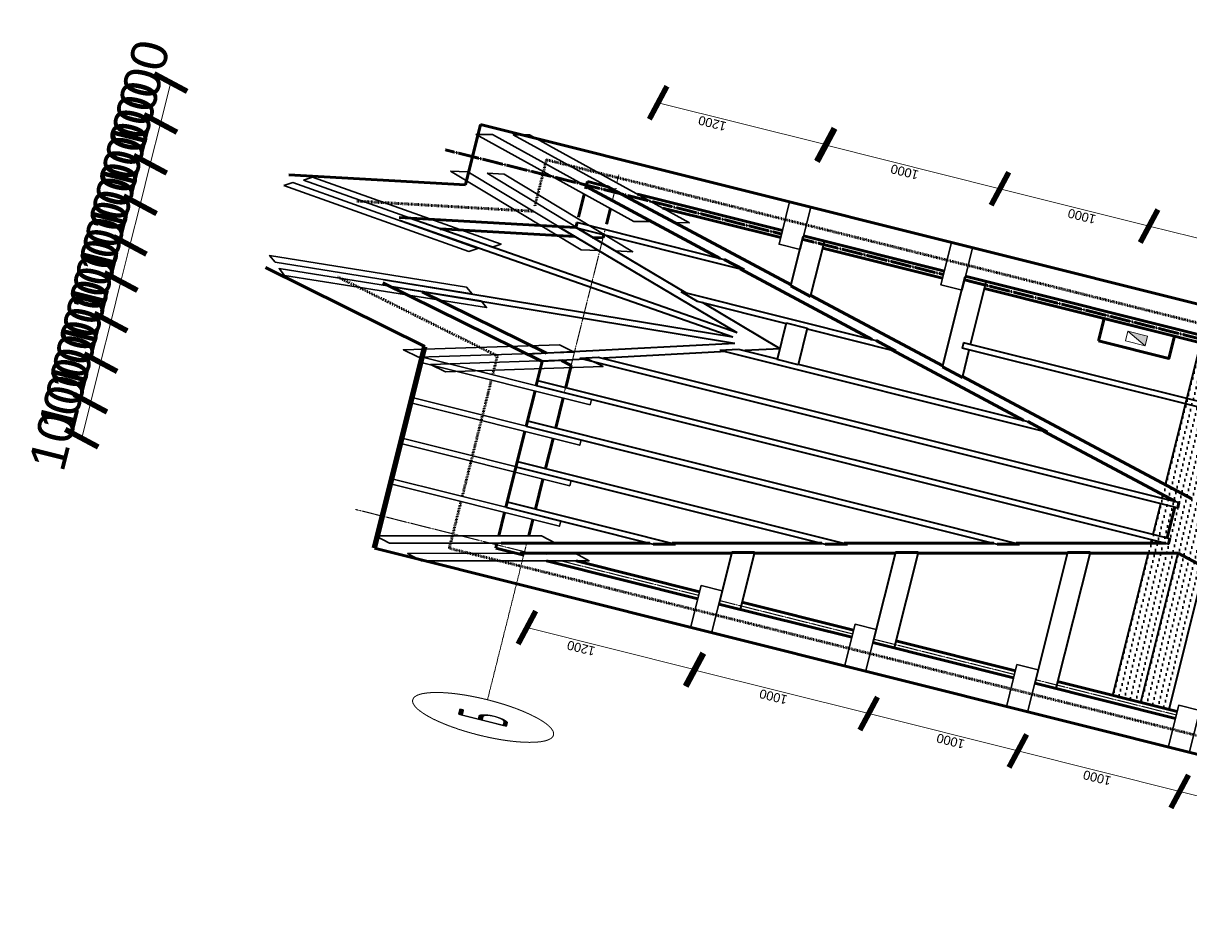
# Model space of a CAD drawing. Header units: millimetres. Extents: x -2096172177 to 2055029645, y -728784453 to 1899906214.
# Tile 36 of 109: x -1952799430 to -1932636664, y 1667554268 to 1683189801. Entities that reach past the tile are written whole.
import ezdxf
from ezdxf.enums import TextEntityAlignment as Align

# ---------------------------------------------------------------- set-up
doc = ezdxf.new("R2010")
doc.units = ezdxf.units.MM
doc.linetypes.add('ACAD_ISO03W100', pattern=[30, 12, -18])
doc.linetypes.add('DASHDOT_axis', pattern=[24, 20, -1.5, 1, -1.5])
for name, color, linetype, lineweight in [('Вентканалы', 214, 'Continuous', 18), ('жббалки', 14, 'Continuous', 35), ('Кобылки', 4, 'Continuous', 30), ('Крыша', 30, 'Continuous', 50), ('мауэрлат', 40, 'Continuous', 18), ('Накостные строп ноги', 10, 'Continuous', 50), ('Наружные стены', 1, 'Continuous', 50), ('Размеры', 40, 'Continuous', 18), ('стропила', 5, 'Continuous', 35), ('Толщины привязок', 130, 'Continuous', 18)]:
    doc.layers.add(name, color=color, linetype=linetype, lineweight=lineweight)
doc.styles.add('GOST-2.304_Type-B', font='GOST Common.ttf')
doc.styles.add('стиль для стен', font='arial.ttf')
doc.dimstyles.new('Для размеров СТЕН', dxfattribs={"dimtxt": 2.5, "dimasz": 2.5, "dimexe": 1.25, "dimexo": 0.625, "dimtad": 1, "dimtxsty": 'стиль для стен', "dimblk": 'ARCHTICK', "dimcen": 2.5, "dimadec": 0, "dimazin": 0, "dimtfac": 1, "dimtmove": 0, "dimatfit": 3, "dimfxl": 1, "dimarcsym": 0})

# ---------------------------------------------------------------- blocks, each defined once
blk = doc.blocks.new('_ArchTick')
at = {"color": 0, "linetype": 'ByBlock', "const_width": 0.15}
blk.add_lwpolyline([(-0.5, -0.5), (0.5, 0.5)], dxfattribs=at)
blk = doc.blocks.new('*D663')
at = {"layer": 'Defpoints', "color": 0, "transparency": 16777216}
for p in [(1831701.3, 913619.1), (1829592.8, 912430.7), (1831701, 912430.7)]:
    blk.add_point(p, dxfattribs=at)
at = {"layer": 'Размеры', "color": 0, "lineweight": -2, "transparency": 16777216}
blk.add_line((1829592.8, 913619.1), (1829592.8, 912430.7), dxfattribs=at)
at = {"layer": 'Размеры', "color": 0, "lineweight": -2, "transparency": 16777216, "xscale": 250, "yscale": 250, "zscale": 250}
for p, rotation in [((1829592.8, 913619.1), 90), ((1829592.8, 912430.7), 270)]:
    blk.add_blockref('_ArchTick', p, dxfattribs=dict(at, rotation=rotation))
at = {"layer": 'Размеры', "color": 0, "transparency": 16777216, "insert": (1829405.3, 913222.5), "char_height": 250, "attachment_point": 5, "rotation": 90, "style": 'стиль для стен'}
blk.add_mtext('1200', dxfattribs=at)
blk = doc.blocks.new('*D665')
at = {"layer": 'Defpoints', "color": 0, "transparency": 16777216}
for p in [(1829592.8, 911190.2), (1829582.1, 910130.7), (1831502.7, 910130.7)]:
    blk.add_point(p, dxfattribs=at)
at = {"layer": 'Размеры', "color": 0, "lineweight": -2, "transparency": 16777216}
blk.add_line((1829582.1, 911190.2), (1829582.1, 910130.7), dxfattribs=at)
at = {"layer": 'Размеры', "color": 0, "lineweight": -2, "transparency": 16777216, "xscale": 250, "yscale": 250, "zscale": 250}
for p, rotation in [((1829582.1, 911190.2), 90), ((1829582.1, 910130.7), 270)]:
    blk.add_blockref('_ArchTick', p, dxfattribs=dict(at, rotation=rotation))
at = {"layer": 'Размеры', "color": 0, "transparency": 16777216, "insert": (1829394.6, 910596.8), "char_height": 250, "attachment_point": 5, "rotation": 90, "style": 'стиль для стен'}
blk.add_mtext('1000', dxfattribs=at)
blk = doc.blocks.new('*D667')
at = {"layer": 'Defpoints', "color": 0, "transparency": 16777216}
for p in [(1831502.7, 910130.7), (1829582.1, 908980.7), (1831502.7, 908980.7)]:
    blk.add_point(p, dxfattribs=at)
at = {"layer": 'Размеры', "color": 0, "lineweight": -2, "transparency": 16777216}
blk.add_line((1829582.1, 910130.7), (1829582.1, 908980.7), dxfattribs=at)
at = {"layer": 'Размеры', "color": 0, "lineweight": -2, "transparency": 16777216, "xscale": 250, "yscale": 250, "zscale": 250}
for p, rotation in [((1829582.1, 910130.7), 90), ((1829582.1, 908980.7), 270)]:
    blk.add_blockref('_ArchTick', p, dxfattribs=dict(at, rotation=rotation))
at = {"layer": 'Размеры', "color": 0, "transparency": 16777216, "insert": (1829394.6, 909555.7), "char_height": 250, "attachment_point": 5, "rotation": 90, "style": 'стиль для стен'}
blk.add_mtext('1000', dxfattribs=at)
blk = doc.blocks.new('*D669')
at = {"layer": 'Defpoints', "color": 0, "transparency": 16777216}
for p in [(1831502.7, 908980.7), (1829582.1, 907830.7), (1831502.7, 907830.7)]:
    blk.add_point(p, dxfattribs=at)
at = {"layer": 'Размеры', "color": 0, "lineweight": -2, "transparency": 16777216}
blk.add_line((1829582.1, 908980.7), (1829582.1, 907830.7), dxfattribs=at)
at = {"layer": 'Размеры', "color": 0, "lineweight": -2, "transparency": 16777216, "xscale": 250, "yscale": 250, "zscale": 250}
for p, rotation in [((1829582.1, 908980.7), 90), ((1829582.1, 907830.7), 270)]:
    blk.add_blockref('_ArchTick', p, dxfattribs=dict(at, rotation=rotation))
at = {"layer": 'Размеры', "color": 0, "transparency": 16777216, "insert": (1829394.6, 908405.7), "char_height": 250, "attachment_point": 5, "rotation": 90, "style": 'стиль для стен'}
blk.add_mtext('1000', dxfattribs=at)
blk = doc.blocks.new('*D675')
at = {"layer": 'Defpoints', "color": 0, "transparency": 16777216}
for p in [(1829587.4, 912425.3), (1829582.1, 911190.2), (1829592.8, 911190.2)]:
    blk.add_point(p, dxfattribs=at)
at = {"layer": 'Размеры', "color": 0, "lineweight": -2, "transparency": 16777216}
blk.add_line((1829582.1, 912425.3), (1829582.1, 911190.2), dxfattribs=at)
at = {"layer": 'Размеры', "color": 0, "lineweight": -2, "transparency": 16777216, "xscale": 250, "yscale": 250, "zscale": 250}
for p, rotation in [((1829582.1, 912425.3), 90), ((1829582.1, 911190.2), 270)]:
    blk.add_blockref('_ArchTick', p, dxfattribs=dict(at, rotation=rotation))
at = {"layer": 'Размеры', "color": 0, "transparency": 16777216, "insert": (1829394.6, 911855.7), "char_height": 250, "attachment_point": 5, "rotation": 90, "style": 'стиль для стен'}
blk.add_mtext('1000', dxfattribs=at)
blk = doc.blocks.new('*D677')
at = {"layer": 'Defpoints', "color": 0, "transparency": 16777216}
for p in [(1832664.7, 916911.8), (1831672, 913931.3), (1832664.7, 913960.6)]:
    blk.add_point(p, dxfattribs=at)
at = {"layer": 'Размеры', "color": 0, "lineweight": -2, "transparency": 16777216}
blk.add_line((1831672, 916911.8), (1832664.7, 916911.8), dxfattribs=at)
at = {"layer": 'Размеры', "color": 0, "lineweight": -2, "transparency": 16777216, "xscale": 250, "yscale": 250, "zscale": 250, "rotation": 180}
blk.add_blockref('_ArchTick', (1831672, 916911.8), dxfattribs=at)
at = {"layer": 'Размеры', "color": 0, "lineweight": -2, "transparency": 16777216, "xscale": 250, "yscale": 250, "zscale": 250}
blk.add_blockref('_ArchTick', (1832664.7, 916911.8), dxfattribs=at)
at = {"layer": 'Размеры', "color": 0, "transparency": 16777216, "insert": (1832168.3, 917099.3), "char_height": 250, "attachment_point": 5, "style": 'стиль для стен'}
blk.add_mtext('1000', dxfattribs=at)
blk = doc.blocks.new('*D679')
at = {"layer": 'Defpoints', "color": 0, "transparency": 16777216}
for p in [(1832664.7, 916911.8), (1833814.7, 916911.8), (1833814.7, 913960.6)]:
    blk.add_point(p, dxfattribs=at)
at = {"layer": 'Размеры', "color": 0, "lineweight": -2, "transparency": 16777216}
blk.add_line((1832664.7, 916911.8), (1833814.7, 916911.8), dxfattribs=at)
at = {"layer": 'Размеры', "color": 0, "lineweight": -2, "transparency": 16777216, "xscale": 250, "yscale": 250, "zscale": 250, "rotation": 180}
blk.add_blockref('_ArchTick', (1832664.7, 916911.8), dxfattribs=at)
at = {"layer": 'Размеры', "color": 0, "lineweight": -2, "transparency": 16777216, "xscale": 250, "yscale": 250, "zscale": 250}
blk.add_blockref('_ArchTick', (1833814.7, 916911.8), dxfattribs=at)
at = {"layer": 'Размеры', "color": 0, "transparency": 16777216, "insert": (1833239.7, 917099.3), "char_height": 250, "attachment_point": 5, "style": 'стиль для стен'}
blk.add_mtext('1000', dxfattribs=at)
blk = doc.blocks.new('*D681')
at = {"layer": 'Defpoints', "color": 0, "transparency": 16777216}
for p in [(1834964.7, 916911.8), (1833814.7, 913960.6), (1834964.7, 913960.6)]:
    blk.add_point(p, dxfattribs=at)
at = {"layer": 'Размеры', "color": 0, "lineweight": -2, "transparency": 16777216}
blk.add_line((1833814.7, 916911.8), (1834964.7, 916911.8), dxfattribs=at)
at = {"layer": 'Размеры', "color": 0, "lineweight": -2, "transparency": 16777216, "xscale": 250, "yscale": 250, "zscale": 250, "rotation": 180}
blk.add_blockref('_ArchTick', (1833814.7, 916911.8), dxfattribs=at)
at = {"layer": 'Размеры', "color": 0, "lineweight": -2, "transparency": 16777216, "xscale": 250, "yscale": 250, "zscale": 250}
blk.add_blockref('_ArchTick', (1834964.7, 916911.8), dxfattribs=at)
at = {"layer": 'Размеры', "color": 0, "transparency": 16777216, "insert": (1834389.7, 917099.3), "char_height": 250, "attachment_point": 5, "style": 'стиль для стен'}
blk.add_mtext('1000', dxfattribs=at)
blk = doc.blocks.new('*D683')
at = {"layer": 'Defpoints', "color": 0, "transparency": 16777216}
for p in [(1836114.7, 916911.8), (1834964.7, 913960.6), (1836114.7, 913960.6)]:
    blk.add_point(p, dxfattribs=at)
at = {"layer": 'Размеры', "color": 0, "lineweight": -2, "transparency": 16777216}
blk.add_line((1834964.7, 916911.8), (1836114.7, 916911.8), dxfattribs=at)
at = {"layer": 'Размеры', "color": 0, "lineweight": -2, "transparency": 16777216, "xscale": 250, "yscale": 250, "zscale": 250, "rotation": 180}
blk.add_blockref('_ArchTick', (1834964.7, 916911.8), dxfattribs=at)
at = {"layer": 'Размеры', "color": 0, "lineweight": -2, "transparency": 16777216, "xscale": 250, "yscale": 250, "zscale": 250}
blk.add_blockref('_ArchTick', (1836114.7, 916911.8), dxfattribs=at)
at = {"layer": 'Размеры', "color": 0, "transparency": 16777216, "insert": (1835539.7, 917099.3), "char_height": 250, "attachment_point": 5, "style": 'стиль для стен'}
blk.add_mtext('1000', dxfattribs=at)
blk = doc.blocks.new('*D685')
at = {"layer": 'Defpoints', "color": 0, "transparency": 16777216}
for p in [(1837142.7, 916911.8), (1836114.7, 913960.6), (1837142.7, 913678.7)]:
    blk.add_point(p, dxfattribs=at)
at = {"layer": 'Размеры', "color": 0, "lineweight": -2, "transparency": 16777216}
blk.add_line((1836114.7, 916911.8), (1837142.7, 916911.8), dxfattribs=at)
at = {"layer": 'Размеры', "color": 0, "lineweight": -2, "transparency": 16777216, "xscale": 250, "yscale": 250, "zscale": 250, "rotation": 180}
blk.add_blockref('_ArchTick', (1836114.7, 916911.8), dxfattribs=at)
at = {"layer": 'Размеры', "color": 0, "lineweight": -2, "transparency": 16777216, "xscale": 250, "yscale": 250, "zscale": 250}
blk.add_blockref('_ArchTick', (1837142.7, 916911.8), dxfattribs=at)
at = {"layer": 'Размеры', "color": 0, "transparency": 16777216, "insert": (1836628.7, 917099.3), "char_height": 250, "attachment_point": 5, "style": 'стиль для стен'}
blk.add_mtext('1000', dxfattribs=at)
blk = doc.blocks.new('*D687')
at = {"layer": 'Defpoints', "color": 0, "transparency": 16777216}
for p in [(1838292.7, 916911.8), (1837142.7, 913678.7), (1838292.7, 912746.6)]:
    blk.add_point(p, dxfattribs=at)
at = {"layer": 'Размеры', "color": 0, "lineweight": -2, "transparency": 16777216}
blk.add_line((1837142.7, 916911.8), (1838292.7, 916911.8), dxfattribs=at)
at = {"layer": 'Размеры', "color": 0, "lineweight": -2, "transparency": 16777216, "xscale": 250, "yscale": 250, "zscale": 250, "rotation": 180}
blk.add_blockref('_ArchTick', (1837142.7, 916911.8), dxfattribs=at)
at = {"layer": 'Размеры', "color": 0, "lineweight": -2, "transparency": 16777216, "xscale": 250, "yscale": 250, "zscale": 250}
blk.add_blockref('_ArchTick', (1838292.7, 916911.8), dxfattribs=at)
at = {"layer": 'Размеры', "color": 0, "transparency": 16777216, "insert": (1837717.7, 917099.3), "char_height": 250, "attachment_point": 5, "style": 'стиль для стен'}
blk.add_mtext('1000', dxfattribs=at)
blk = doc.blocks.new('*D689')
at = {"layer": 'Defpoints', "color": 0, "transparency": 16777216}
for p in [(1839442.7, 916911.8), (1839442.7, 912989.6), (1838292.7, 912746.6)]:
    blk.add_point(p, dxfattribs=at)
at = {"layer": 'Размеры', "color": 0, "lineweight": -2, "transparency": 16777216}
blk.add_line((1838292.7, 916911.8), (1839442.7, 916911.8), dxfattribs=at)
at = {"layer": 'Размеры', "color": 0, "lineweight": -2, "transparency": 16777216, "xscale": 250, "yscale": 250, "zscale": 250, "rotation": 180}
blk.add_blockref('_ArchTick', (1838292.7, 916911.8), dxfattribs=at)
at = {"layer": 'Размеры', "color": 0, "lineweight": -2, "transparency": 16777216, "xscale": 250, "yscale": 250, "zscale": 250}
blk.add_blockref('_ArchTick', (1839442.7, 916911.8), dxfattribs=at)
at = {"layer": 'Размеры', "color": 0, "transparency": 16777216, "insert": (1838867.7, 917099.3), "char_height": 250, "attachment_point": 5, "style": 'стиль для стен'}
blk.add_mtext('1000', dxfattribs=at)
blk = doc.blocks.new('*D691')
at = {"layer": 'Defpoints', "color": 0, "transparency": 16777216}
for p in [(1840601.4, 916911.8), (1840601.4, 913961.6), (1839442.7, 912989.6)]:
    blk.add_point(p, dxfattribs=at)
at = {"layer": 'Размеры', "color": 0, "lineweight": -2, "transparency": 16777216}
blk.add_line((1839442.7, 916911.8), (1840601.4, 916911.8), dxfattribs=at)
at = {"layer": 'Размеры', "color": 0, "lineweight": -2, "transparency": 16777216, "xscale": 250, "yscale": 250, "zscale": 250, "rotation": 180}
blk.add_blockref('_ArchTick', (1839442.7, 916911.8), dxfattribs=at)
at = {"layer": 'Размеры', "color": 0, "lineweight": -2, "transparency": 16777216, "xscale": 250, "yscale": 250, "zscale": 250}
blk.add_blockref('_ArchTick', (1840601.4, 916911.8), dxfattribs=at)
at = {"layer": 'Размеры', "color": 0, "transparency": 16777216, "insert": (1840022.1, 917099.3), "char_height": 250, "attachment_point": 5, "style": 'стиль для стен'}
blk.add_mtext('1000', dxfattribs=at)
blk = doc.blocks.new('*D693')
at = {"layer": 'Defpoints', "color": 0, "transparency": 16777216}
for p in [(1841760.1, 916911.8), (1840601.4, 913961.6), (1841760.1, 913960.5)]:
    blk.add_point(p, dxfattribs=at)
at = {"layer": 'Размеры', "color": 0, "lineweight": -2, "transparency": 16777216}
blk.add_line((1840601.4, 916911.8), (1841760.1, 916911.8), dxfattribs=at)
at = {"layer": 'Размеры', "color": 0, "lineweight": -2, "transparency": 16777216, "xscale": 250, "yscale": 250, "zscale": 250, "rotation": 180}
blk.add_blockref('_ArchTick', (1840601.4, 916911.8), dxfattribs=at)
at = {"layer": 'Размеры', "color": 0, "lineweight": -2, "transparency": 16777216, "xscale": 250, "yscale": 250, "zscale": 250}
blk.add_blockref('_ArchTick', (1841760.1, 916911.8), dxfattribs=at)
at = {"layer": 'Размеры', "color": 0, "transparency": 16777216, "insert": (1841180.8, 917099.3), "char_height": 250, "attachment_point": 5, "style": 'стиль для стен'}
blk.add_mtext('1000', dxfattribs=at)
blk = doc.blocks.new('*D729')
at = {"layer": 'Defpoints', "color": 0, "transparency": 16777216}
for p in [(1846590.6, 913619.1), (1844482.1, 912430.7), (1846590.3, 912430.7)]:
    blk.add_point(p, dxfattribs=at)
at = {"layer": 'Размеры', "color": 0, "lineweight": -2, "transparency": 16777216}
blk.add_line((1844482.1, 913619.1), (1844482.1, 912430.7), dxfattribs=at)
at = {"layer": 'Размеры', "color": 0, "lineweight": -2, "transparency": 16777216, "xscale": 250, "yscale": 250, "zscale": 250}
for p, rotation in [((1844482.1, 913619.1), 90), ((1844482.1, 912430.7), 270)]:
    blk.add_blockref('_ArchTick', p, dxfattribs=dict(at, rotation=rotation))
at = {"layer": 'Размеры', "color": 0, "transparency": 16777216, "insert": (1844294.6, 913222.5), "char_height": 250, "attachment_point": 5, "rotation": 90, "style": 'стиль для стен'}
blk.add_mtext('1200', dxfattribs=at)
blk = doc.blocks.new('*D731')
at = {"layer": 'Defpoints', "color": 0, "transparency": 16777216}
for p in [(1844482.1, 911190.2), (1844471.4, 910130.7), (1846392, 910130.7)]:
    blk.add_point(p, dxfattribs=at)
at = {"layer": 'Размеры', "color": 0, "lineweight": -2, "transparency": 16777216}
blk.add_line((1844471.4, 911190.2), (1844471.4, 910130.7), dxfattribs=at)
at = {"layer": 'Размеры', "color": 0, "lineweight": -2, "transparency": 16777216, "xscale": 250, "yscale": 250, "zscale": 250}
for p, rotation in [((1844471.4, 911190.2), 90), ((1844471.4, 910130.7), 270)]:
    blk.add_blockref('_ArchTick', p, dxfattribs=dict(at, rotation=rotation))
at = {"layer": 'Размеры', "color": 0, "transparency": 16777216, "insert": (1844283.9, 910596.8), "char_height": 250, "attachment_point": 5, "rotation": 90, "style": 'стиль для стен'}
blk.add_mtext('1000', dxfattribs=at)
blk = doc.blocks.new('*D733')
at = {"layer": 'Defpoints', "color": 0, "transparency": 16777216}
for p in [(1846392, 910130.7), (1844471.4, 908980.7), (1846392, 908980.7)]:
    blk.add_point(p, dxfattribs=at)
at = {"layer": 'Размеры', "color": 0, "lineweight": -2, "transparency": 16777216}
blk.add_line((1844471.4, 910130.7), (1844471.4, 908980.7), dxfattribs=at)
at = {"layer": 'Размеры', "color": 0, "lineweight": -2, "transparency": 16777216, "xscale": 250, "yscale": 250, "zscale": 250}
for p, rotation in [((1844471.4, 910130.7), 90), ((1844471.4, 908980.7), 270)]:
    blk.add_blockref('_ArchTick', p, dxfattribs=dict(at, rotation=rotation))
at = {"layer": 'Размеры', "color": 0, "transparency": 16777216, "insert": (1844283.9, 909555.7), "char_height": 250, "attachment_point": 5, "rotation": 90, "style": 'стиль для стен'}
blk.add_mtext('1000', dxfattribs=at)
blk = doc.blocks.new('*D741')
at = {"layer": 'Defpoints', "color": 0, "transparency": 16777216}
for p in [(1844476.8, 912425.3), (1844471.4, 911190.2), (1844482.1, 911190.2)]:
    blk.add_point(p, dxfattribs=at)
at = {"layer": 'Размеры', "color": 0, "lineweight": -2, "transparency": 16777216}
blk.add_line((1844471.4, 912425.3), (1844471.4, 911190.2), dxfattribs=at)
at = {"layer": 'Размеры', "color": 0, "lineweight": -2, "transparency": 16777216, "xscale": 250, "yscale": 250, "zscale": 250}
for p, rotation in [((1844471.4, 912425.3), 90), ((1844471.4, 911190.2), 270)]:
    blk.add_blockref('_ArchTick', p, dxfattribs=dict(at, rotation=rotation))
at = {"layer": 'Размеры', "color": 0, "transparency": 16777216, "insert": (1844283.9, 911855.7), "char_height": 250, "attachment_point": 5, "rotation": 90, "style": 'стиль для стен'}
blk.add_mtext('1000', dxfattribs=at)
blk = doc.blocks.new('Фасад (на основе 1 эт)')
at = {"layer": 'Вентканалы'}
h = blk.add_hatch(color=256, dxfattribs=at)
h.dxf.hatch_style = 1
h.paths.add_polyline_path([(1841251.294, 909956.655), (1841521.294, 909956.655), (1841521.294, 910096.655)])
at = {"layer": 'жббалки', "lineweight": 50}
h = blk.add_hatch(dxfattribs=at)
h.set_pattern_fill('DOTS', color=256)
h.set_pattern_definition([(0, (927245.61, 538974.37), (79.375, 158.75), [0, -158.75])])
h.paths.add_polyline_path([(1831703.399, 909388.603), (1831703.399, 909188.603), (1841701.294, 909188.603), (1841701.294, 909388.603)])
h.paths.add_polyline_path([(1841701.294, 909388.603), (1841701.294, 909588.603), (1831703.399, 909588.603), (1831703.399, 909388.603)])
at = {"linetype": 'DASHDOT_axis', "lineweight": 20, "ltscale": 0.2}
for p, q in [((1831601.294, 914961.655), (1831601.294, 913716.176)), ((1831601.294, 913504.604), (1831601.294, 912524.529)), ((1831601.294, 912374.529), (1831601.294, 911430.989)), ((1831601.294, 911280.989), (1831601.294, 910280.988)), ((1831601.294, 910130.988), (1831601.294, 909130.989))]:
    blk.add_line(p, q, dxfattribs=at)
at = {"linetype": 'DASHDOT_axis'}
for p, q in [((1828401.294, 913761.655), (1827401.294, 913761.655)), ((1831601.294, 913761.655), (1828401.294, 913761.655)), ((1829538.794, 913761.655), (1829476.294, 913761.655)), ((1841801.294, 913761.655), (1841901.294, 913761.655)), ((1842066.191, 913761.655), (1842301.294, 913761.655))]:
    blk.add_line(p, q, dxfattribs=at)
at = {"linetype": 'DASHDOT_axis', "lineweight": 15, "ltscale": 0.2}
for p, q in [((1831601.294, 913761.655), (1831841.611, 913761.655)), ((1832053.157, 913761.655), (1832514.786, 913761.655)), ((1832664.663, 913761.655), (1832664.786, 913761.655)), ((1832814.663, 913761.655), (1833664.663, 913761.655)), ((1833964.663, 913761.655), (1834814.663, 913761.655)), ((1835114.663, 913761.655), (1835964.663, 913761.655)), ((1836114.663, 913761.655), (1840754.033, 913761.655)), ((1840893.604, 913761.655), (1841338.265, 913761.655)), ((1841556.72, 913761.655), (1841801.294, 913761.655))]:
    blk.add_line(p, q, dxfattribs=at)
at = {"linetype": 'DASHDOT_axis'}
blk.add_circle((1826901.294, 913761.655), 500, dxfattribs=at)
at = {"layer": 'Вентканалы'}
blk.add_line((1841251.294, 909957.1), (1841521.294, 910097.1), dxfattribs=at)
at = {"layer": 'Вентканалы', "lineweight": 50, "ltscale": 10}
blk.add_lwpolyline([(1841071.294, 910276.655), (1841701.294, 910276.655), (1841701.294, 909776.655), (1841071.294, 909776.655)], close=True, dxfattribs=at)
at = {"layer": 'Вентканалы'}
blk.add_lwpolyline([(1841251.294, 910096.655), (1841521.294, 910096.655), (1841521.294, 909956.655), (1841251.294, 909956.655)], close=True, dxfattribs=at)
at = {"layer": 'жббалки', "ltscale": 0.2}
for p, q in [((1831703.399, 909588.603), (1835731.821, 909588.603)), ((1836014.663, 909588.603), (1836114.663, 909588.603)), ((1836264.663, 909588.603), (1837142.71, 909588.603)), ((1837292.71, 909588.603), (1837387.924, 909588.603)), ((1837670.767, 909588.603), (1841701.294, 909588.603)), ((1831703.399, 909188.603), (1835731.821, 909188.603))]:
    blk.add_line(p, q, dxfattribs=at)
at = {"layer": 'жббалки'}
blk.add_line((1831703.399, 909188.603), (1831703.399, 909588.603), dxfattribs=at)
at = {"layer": 'жббалки', "ltscale": 0.002}
blk.add_line((1831703.399, 909388.603), (1835931.821, 909388.603), dxfattribs=at)
at = {"layer": 'Кобылки'}
for points in [[(1837663.611, 915913.78), (1837805.671, 915961.936), (1838275.8, 914591.739), (1838133.741, 914543.582)], [(1839770.085, 915982.275), (1839909.89, 915927.92), (1839389.107, 914581.059), (1839249.302, 914635.415)], [(1837376.464, 915827.608), (1837518.524, 915875.765), (1838007.847, 914472.084), (1837865.788, 914423.928)], [(1840044.465, 915861), (1840184.27, 915806.644), (1839657.075, 914432.336), (1839517.27, 914486.692)], [(1836084.057, 914796.599), (1836183.181, 914909.18), (1837361.165, 913875.078), (1837262.041, 913762.497)], [(1841268.405, 914892.783), (1841362.832, 914776.234), (1840133.155, 913771.327), (1840038.728, 913887.875)], [(1830925.103, 914677.799), (1831031.337, 914783.697), (1832139.597, 913675.196), (1832033.363, 913569.298)], [(1832514.786, 914770.551), (1832664.786, 914770.551), (1832664.786, 913570.551), (1832514.786, 913570.551)], [(1833664.663, 914769.447), (1833814.663, 914769.447), (1833814.663, 913569.447), (1833664.663, 913569.447)], [(1834814.663, 914770.551), (1834964.663, 914770.551), (1834964.663, 913570.551), (1834814.663, 913570.551)], [(1835964.663, 914769.447), (1836114.663, 914769.447), (1836114.663, 913569.447), (1835964.663, 913569.447)], [(1841252.648, 913474.463), (1841149.599, 913583.463), (1842419.481, 914782.848), (1842522.53, 914673.849)], [(1835876.565, 914590.174), (1835975.689, 914702.754), (1837172.012, 913658.363), (1837072.888, 913545.782)], [(1841455.162, 914644.797), (1841549.589, 914528.249), (1840333.122, 913539.703), (1840238.695, 913656.251)], [(1830666.05, 914434.921), (1830772.284, 914540.819), (1831898.176, 913420.858), (1831791.942, 913314.96)], [(1841488.586, 913209.073), (1841385.536, 913318.072), (1842657.283, 914534.725), (1842760.332, 914425.726)], [(1841510.554, 912424.105), (1841510.554, 912574.105), (1842710.554, 912574.105), (1842710.554, 912424.105)], [(1830679.115, 912374.529), (1830679.115, 912524.529), (1831879.115, 912524.529), (1831879.115, 912374.529)], [(1830676.99, 911280.989), (1830676.99, 911430.989), (1831876.99, 911430.989), (1831876.99, 911280.989)], [(1841510.554, 911274.105), (1841510.554, 911424.105), (1842710.554, 911424.105), (1842710.554, 911274.105)], [(1830678.624, 910130.988), (1830678.624, 910280.988), (1831878.624, 910280.988), (1831878.624, 910130.988)], [(1830676.99, 908980.989), (1830676.99, 909130.989), (1831876.99, 909130.989), (1831876.99, 908980.989)]]:
    blk.add_lwpolyline(points, close=True, dxfattribs=at)
at = {"layer": 'Крыша', "color": 5, "lineweight": 50}
for p, q in [((1836417.681, 914770.551), (1837460.173, 915968.969)), ((1840090.014, 915968.969), (1840999.276, 914770.551)), ((1830691.294, 914770.551), (1830691.294, 904006.655)), ((1840999.276, 914770.551), (1842711.294, 914770.551)), ((1842711.294, 914770.551), (1842711.294, 904006.655))]:
    blk.add_line(p, q, dxfattribs=at)
at = {"layer": 'Крыша', "color": 5, "lineweight": 100}
blk.add_line((1830691.294, 914770.551), (1836417.681, 914770.551), dxfattribs=at)
at = {"layer": 'мауэрлат', "color": 30, "lineweight": 50}
for p, q in [((1836794.905, 913960.551), (1837828.638, 915158.969)), ((1839687.462, 915158.969), (1840601.443, 913961.564)), ((1837047.546, 913947.238), (1837853.338, 914881.401)), ((1839659.741, 914865.658), (1840356.287, 913953.115)), ((1831505.505, 913760.551), (1831505.601, 913960.551)), ((1831505.601, 913960.551), (1831642.715, 913960.551)), ((1831854.304, 913960.551), (1832514.786, 913960.551)), ((1832664.663, 913960.551), (1834814.663, 913960.551)), ((1834964.663, 913960.551), (1835964.663, 913960.551)), ((1836114.663, 913960.551), (1836794.905, 913960.551)), ((1840601.443, 913961.564), (1840743.604, 913961.433)), ((1840893.604, 913961.295), (1841549, 913960.692)), ((1841701.294, 913960.551), (1841901.294, 913960.367)), ((1841901.294, 913960.367), (1841901.294, 913811.486)), ((1836886.514, 913760.551), (1836950.356, 913834.564)), ((1832054.261, 913760.551), (1832514.786, 913760.551)), ((1832814.663, 913760.551), (1833664.663, 913760.551)), ((1833964.663, 913760.551), (1834814.663, 913760.551)), ((1835114.663, 913760.551), (1835964.663, 913760.551)), ((1836264.663, 913760.551), (1836886.514, 913760.551)), ((1840448.05, 913832.895), (1840502.428, 913761.655)), ((1840502.428, 913761.655), (1840592.71, 913761.572)), ((1840742.71, 913761.434), (1840754.21, 913761.423)), ((1840893.604, 913761.295), (1841337.451, 913760.886)), ((1841555.693, 913760.685), (1841560.003, 913760.681)), ((1841901.294, 913761.655), (1841901.294, 913760.367)), ((1831504.91, 912524.529), (1831505.428, 913599.965)), ((1831705.433, 913609.775), (1831705.435, 913614.989)), ((1841901.294, 913603.902), (1841901.294, 912574.105)), ((1831704.91, 912524.529), (1831705.332, 913401.114)), ((1841701.294, 913412.566), (1841701.294, 912574.105)), ((1841901.294, 912425.669), (1841901.294, 911424.105)), ((1831504.383, 911430.989), (1831504.838, 912374.529)), ((1831704.837, 912374.197), (1831704.838, 912374.529)), ((1841701.294, 912275.684), (1841701.294, 911424.105)), ((1831704.383, 911430.989), (1831704.765, 912224.197)), ((1831503.829, 910280.988), (1831504.311, 911280.989)), ((1831704.311, 911280.652), (1831704.311, 911280.989)), ((1841901.294, 911275.669), (1841901.294, 909128.297)), ((1831703.829, 910280.988), (1831704.239, 911130.652)), ((1841701.294, 911125.685), (1841701.294, 909128.297)), ((1831503.275, 909130.989), (1831503.757, 910130.988)), ((1831703.757, 910130.665), (1831703.757, 910130.988)), ((1831703.275, 909130.989), (1831703.685, 909980.665))]:
    blk.add_line(p, q, dxfattribs=at)
at = {"layer": 'мауэрлат', "linetype": 'DASHDOT_axis', "lineweight": 50, "ltscale": 0.2}
for p, q in [((1841801.294, 914961.655), (1841801.294, 912574.105)), ((1841801.294, 912425.677), (1841801.294, 911424.105)), ((1841801.294, 911275.677), (1841801.294, 909128.297))]:
    blk.add_line(p, q, dxfattribs=at)
at = {"layer": 'мауэрлат'}
for p, q in [((1831672.004, 913931.262), (1831642.715, 913960.551)), ((1831530.583, 913789.841), (1831505.532, 913815.639))]:
    blk.add_line(p, q, dxfattribs=at)
at = {"layer": 'Накостные строп ноги'}
for p, q in [((1832664.663, 912938.603), (1831672.004, 913931.262)), ((1840742.71, 912943.388), (1841760.081, 913960.497)), ((1832946.549, 912373.875), (1831530.583, 913789.841)), ((1840507.941, 912425.777), (1841901.294, 913819.13)), ((1832814.663, 912765.285), (1832664.663, 912915.285)), ((1840592.71, 912764.87), (1840742.71, 912914.87)), ((1839592.71, 911793.388), (1840592.71, 912793.388)), ((1833814.663, 911788.603), (1832814.663, 912788.603)), ((1840329.788, 912275.791), (1840479.776, 912425.779)), ((1833121.595, 912223.829), (1832971.556, 912373.868)), ((1839358.035, 911275.871), (1840357.953, 912275.789)), ((1834040.428, 911279.995), (1833096.588, 912223.836)), ((1833964.663, 911615.285), (1833814.663, 911765.285)), ((1839442.71, 911614.87), (1839592.71, 911764.87)), ((1834964.663, 910638.603), (1833964.663, 911638.603)), ((1838442.71, 910643.388), (1839442.71, 911643.388)), ((1834215.477, 911129.946), (1834065.435, 911279.988)), ((1839179.882, 911125.885), (1839329.87, 911275.873)), ((1835190.523, 910129.901), (1834190.47, 911129.953)), ((1837470.767, 909388.603), (1839208.047, 911125.883)), ((1835114.663, 910465.285), (1834964.663, 910615.285)), ((1838292.71, 910464.87), (1838442.71, 910614.87)), ((1836114.663, 909488.603), (1835114.663, 910488.603)), ((1837292.71, 909493.388), (1838292.71, 910493.388)), ((1835365.561, 909979.863), (1835215.528, 910129.896)), ((1835931.821, 909388.603), (1835340.555, 909979.868)), ((1836114.663, 909468.603), (1836268.078, 909468.603)), ((1836264.663, 909488.603), (1837142.71, 909488.603)), ((1837142.71, 909468.603), (1837287.924, 909468.603)), ((1835523.604, 908980.387), (1835931.821, 909388.603))]:
    blk.add_line(p, q, dxfattribs=at)
at = {"layer": 'Наружные стены', "linetype": 'ACAD_ISO03W100', "lineweight": 50, "ltscale": 0.2}
for p, q in [((1836645.441, 914270.551), (1837687.932, 915468.969)), ((1839841.748, 915468.969), (1840751.01, 914270.551)), ((1831191.294, 903943.004), (1831191.294, 914271.655)), ((1831195.505, 914270.551), (1832514.786, 914270.551)), ((1832664.663, 914270.551), (1835982.736, 914270.551)), ((1836114.663, 914270.551), (1836645.441, 914270.551)), ((1840893.604, 914270.551), (1842215.505, 914270.551)), ((1842211.294, 914271.655), (1842211.294, 904506.655))]:
    blk.add_line(p, q, dxfattribs=at)
at = {"layer": 'Наружные стены', "linetype": 'ACAD_ISO03W100', "lineweight": 50, "ltscale": 20}
blk.add_line((1836878.514, 913760.551), (1836886.514, 913760.551), dxfattribs=at)
blk.add_solid([(1835699.505, 913759.885), (1835695.505, 913760.551), (1835699.505, 913761.218)], dxfattribs=at)
at = {"layer": 'стропила'}
for p, q in [((1838718.579, 912727.41), (1837920.076, 915158.942)), ((1838718.579, 912727.41), (1839604.522, 915151.999)), ((1838567.82, 912705.721), (1837780.509, 915103.173)), ((1838871.898, 912705.808), (1839741.099, 915088.699)), ((1838871.898, 912705.808), (1840509.575, 914081.92)), ((1838570.604, 912703.447), (1836899.039, 914068.515)), ((1832664.663, 913960.551), (1832664.663, 912915.285)), ((1832814.663, 913960.551), (1832814.663, 912765.175)), ((1833814.663, 913960.551), (1833814.663, 911765.285)), ((1833964.663, 913960.551), (1833964.663, 911615.285)), ((1834964.663, 913960.551), (1834964.663, 910615.285)), ((1835114.663, 913960.551), (1835114.663, 910465.285)), ((1836114.663, 913960.551), (1836114.663, 909488.603)), ((1836264.663, 913960.551), (1836264.663, 909488.603)), ((1837142.71, 913678.67), (1836794.905, 913960.551)), ((1839592.71, 913115.419), (1840601.443, 913961.564)), ((1840592.71, 913965.644), (1840592.71, 912764.87)), ((1840742.71, 913965.644), (1840742.71, 912914.87)), ((1837142.71, 913715.593), (1837142.71, 909493.696)), ((1837142.71, 913715.593), (1837292.71, 913594.024)), ((1837292.71, 913594.024), (1837292.71, 909493.696)), ((1838292.71, 912746.639), (1837292.71, 913557.1)), ((1839592.71, 913150.994), (1839442.71, 913025.171)), ((1839592.71, 913150.994), (1839592.71, 911764.87)), ((1838730.286, 912392.001), (1839442.71, 912989.596)), ((1839442.71, 913025.171), (1839442.71, 912394.513)), ((1838292.059, 912793.222), (1838442.059, 912671.652)), ((1838292.71, 912792.694), (1838292.71, 910464.87)), ((1838442.71, 912671.125), (1838442.71, 912394.513)), ((1838730.286, 912392.001), (1838442.71, 912625.07)), ((1839462.71, 912394.513), (1838422.71, 912394.513)), ((1838422.71, 912245.507), (1838422.71, 912394.513)), ((1839462.71, 912394.513), (1839462.71, 912245.507)), ((1840479.776, 912425.779), (1841892.57, 912425.67)), ((1832971.556, 912373.868), (1831502.712, 912374.25)), ((1839462.71, 912245.507), (1838422.71, 912245.507)), ((1838442.71, 912245.507), (1838442.71, 910614.87)), ((1839442.71, 912245.507), (1839442.71, 911614.87)), ((1840329.788, 912275.791), (1841892.558, 912275.67)), ((1833121.595, 912223.829), (1831502.673, 912224.25)), ((1834065.435, 911279.988), (1831502.712, 911280.709)), ((1839329.87, 911275.873), (1841890.774, 911275.67)), ((1834215.477, 911129.946), (1831502.67, 911130.709)), ((1839179.882, 911125.885), (1839965.25, 911125.823)), ((1839965.25, 908933.62), (1839965.25, 911175.522)), ((1840115.25, 911175.522), (1839965.25, 911175.522)), ((1840115.25, 908933.62), (1840115.25, 911175.522)), ((1840115.25, 911125.811), (1841890.762, 911125.67)), ((1835215.528, 910129.896), (1831502.712, 910130.709)), ((1835365.561, 909979.863), (1831502.679, 909980.709)), ((1836114.663, 909488.603), (1836114.663, 909465.285)), ((1836264.663, 909488.603), (1836264.663, 909465.188)), ((1837142.71, 909493.696), (1837142.71, 909468.603)), ((1837292.71, 909493.696), (1837292.71, 909464.87))]:
    blk.add_line(p, q, dxfattribs=at)
at = {"linetype": 'DASHDOT_axis', "style": 'GOST-2.304_Type-B'}
blk.add_text('Б', height=350, dxfattribs=at).set_placement((1826901.294, 913761.655), align=Align.MIDDLE_CENTER)
at = {"layer": 'Размеры'}
dim = blk.add_linear_dim(base=(1832664.663, 916911.794), p1=(1831672.004, 913931.262), p2=(1832664.663, 913960.551), text='1000', dimstyle='Для размеров СТЕН', override={"dimse1": 1, "dimse2": 1}, dxfattribs=at)
dim.commit()
dim.dimension.update_dxf_attribs({"geometry": '*D677', "text_midpoint": (1832168.334, 916911.794), "dimtype": 128})
for base, p1, p2, picture, middle in [((1833814.663, 916911.794), (1832664.663, 916911.794), (1833814.663, 913960.551), '*D679', (1833239.663, 917099.294)), ((1834964.663, 916911.794), (1833814.663, 913960.551), (1834964.663, 913960.551), '*D681', (1834389.663, 917099.294)), ((1836114.663, 916911.794), (1834964.663, 913960.551), (1836114.663, 913960.551), '*D683', (1835539.663, 917099.294)), ((1837142.71, 916911.794), (1836114.663, 913960.551), (1837142.71, 913678.669), '*D685', (1836628.687, 917099.294)), ((1838292.71, 916911.794), (1837142.71, 913678.669), (1838292.71, 912746.639), '*D687', (1837717.71, 917099.294)), ((1839442.71, 916911.794), (1838292.71, 912746.639), (1839442.71, 912989.596), '*D689', (1838867.71, 917099.294)), ((1840601.443, 916911.794), (1839442.71, 912989.596), (1840601.443, 913961.564), '*D691', (1840022.076, 917099.294)), ((1841760.081, 916911.794), (1840601.443, 913961.564), (1841760.081, 913960.497), '*D693', (1841180.762, 917099.294))]:
    dim = blk.add_linear_dim(base=base, p1=p1, p2=p2, text='1000', dimstyle='Для размеров СТЕН', override={"dimse1": 1, "dimse2": 1}, dxfattribs=at)
    dim.commit()
    dim.dimension.update_dxf_attribs({"geometry": picture, "text_midpoint": middle})
for base, p1, p2, text, picture, middle in [((1829592.807, 912430.653), (1831701.294, 913619.13), (1831700.96, 912430.653), '1200', '*D663', (1829592.807, 913222.481)), ((1844482.121, 912430.653), (1846590.607, 913619.13), (1846590.273, 912430.653), '1200', '*D729', (1844482.121, 913222.481)), ((1829582.087, 911190.201), (1829587.447, 912425.293), (1829592.807, 911190.201), '1000', '*D675', (1829582.087, 911855.681)), ((1844471.4, 911190.201), (1844476.76, 912425.293), (1844482.121, 911190.201), '1000', '*D741', (1844471.4, 911855.681)), ((1829582.087, 910130.709), (1829592.807, 911190.201), (1831502.712, 910130.709), '1000', '*D665', (1829582.087, 910596.757)), ((1844471.4, 910130.709), (1844482.121, 911190.201), (1846392.025, 910130.709), '1000', '*D731', (1844471.4, 910596.757))]:
    dim = blk.add_linear_dim(base=base, p1=p1, p2=p2, angle=90, text=text, dimstyle='Для размеров СТЕН', override={"dimse1": 1, "dimse2": 1}, dxfattribs=at)
    dim.commit()
    dim.dimension.update_dxf_attribs({"geometry": picture, "text_midpoint": middle, "dimtype": 128})
for base, p1, p2, picture, middle in [((1829582.087, 908980.709), (1831502.712, 910130.709), (1831502.712, 908980.709), '*D667', (1829394.587, 909555.709)), ((1844471.4, 908980.709), (1846392.025, 910130.709), (1846392.025, 908980.709), '*D733', (1844283.9, 909555.709)), ((1829582.087, 907830.709), (1831502.712, 908980.709), (1831502.712, 907830.709), '*D669', (1829394.587, 908405.709))]:
    dim = blk.add_linear_dim(base=base, p1=p1, p2=p2, angle=90, text='1000', dimstyle='Для размеров СТЕН', override={"dimse1": 1, "dimse2": 1}, dxfattribs=at)
    dim.commit()
    dim.dimension.update_dxf_attribs({"geometry": picture, "text_midpoint": middle})

msp = doc.modelspace()

# ---------------------------------------------------------------- block references
at = {"layer": 'Толщины привязок', "xscale": 628.2340773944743, "yscale": 2510.435367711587, "zscale": 628.2340773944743, "rotation": 75.95032694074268}
msp.add_blockref('Фасад (на основе 1 эт)', (1849251.57, 917631.158), dxfattribs=at)

doc.saveas('drawing.dxf')
